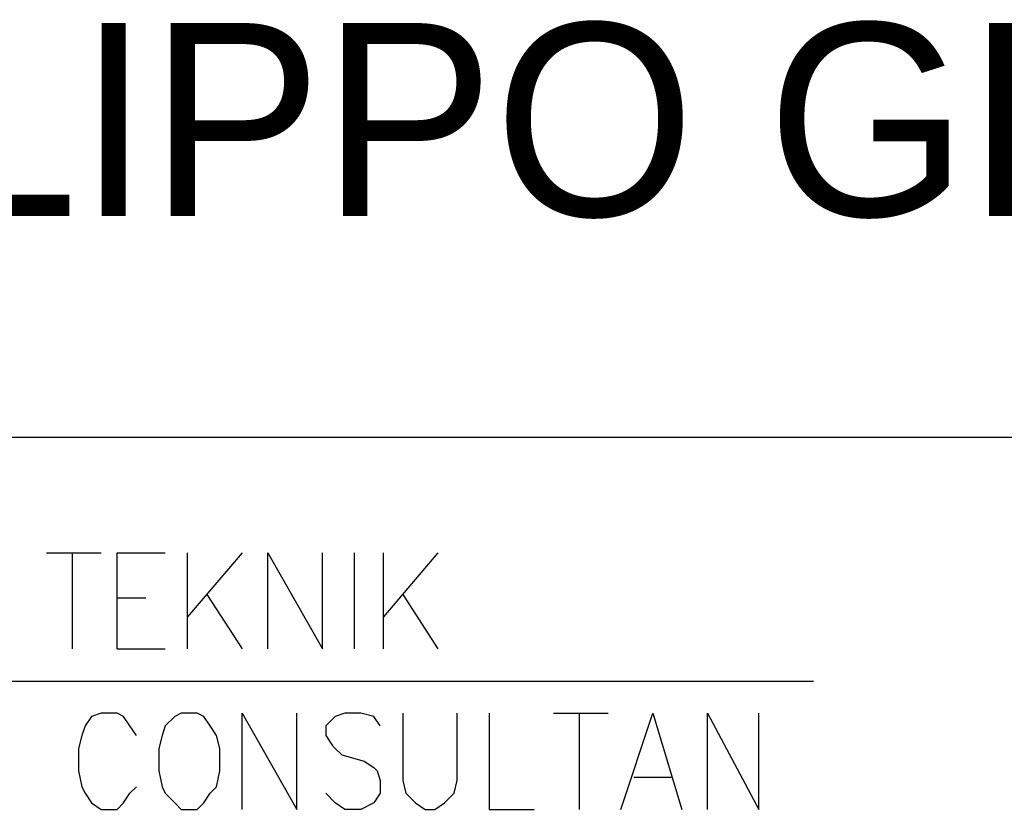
# Model space of a CAD drawing. Header units: millimetres. Extents: x 0 to 420, y 0 to 297.
# Tile 80 of 88: x 377 to 390, y 83 to 93. Entities that reach past the tile are written whole.
import ezdxf

# ---------------------------------------------------------------- set-up
doc = ezdxf.new("R2010")
doc.units = ezdxf.units.MM
doc.layers.add('LINE_000000', color=7, linetype='Continuous')
doc.layers.add('TEXT', color=7, linetype='Continuous')

msp = doc.modelspace()

# ---------------------------------------------------------------- linework, layer by layer
at = {"layer": 'LINE_000000', "lineweight": 25}
for p, q in [((410.168, 87.757), (365.167, 87.757)), ((376.894, 86.233), (377.613, 86.233)), ((377.232, 86.233), (377.232, 84.963)), ((378.756, 84.963), (378.756, 86.233)), ((379.476, 86.233), (378.756, 85.386)), ((380.958, 84.963), (380.958, 86.233)), ((381.339, 84.963), (381.339, 86.233)), ((382.058, 86.233), (381.339, 85.386)), ((377.825, 85.64), (378.206, 85.64)), ((379.01, 85.683), (379.476, 84.963)), ((381.593, 85.683), (382.058, 84.963)), ((377.825, 84.963), (378.46, 84.963)), ((366.522, 84.54), (387.011, 84.54)), ((383.582, 84.116), (384.302, 84.116)), ((383.921, 84.116), (383.921, 82.846)), ((384.641, 83.27), (385.149, 83.27))]:
    msp.add_line(p, q, dxfattribs=at)
for points in [[(377.825, 84.963), (377.825, 86.233), (378.46, 86.233)], [(379.815, 84.963), (379.815, 86.233), (380.534, 84.963), (380.534, 86.233)], [(378.079, 83.82), (377.994, 83.947), (377.91, 84.074), (377.825, 84.116), (377.613, 84.116), (377.486, 84.074), (377.402, 83.947), (377.359, 83.82), (377.317, 83.651), (377.317, 83.354), (377.359, 83.143), (377.402, 83.058), (377.486, 82.931), (377.613, 82.846), (377.825, 82.846), (377.91, 82.931), (377.994, 83.058), (378.079, 83.143)], [(379.476, 82.846), (379.476, 84.116), (380.196, 82.846), (380.196, 84.116)], [(381.296, 83.947), (381.212, 84.074), (381.042, 84.116), (380.831, 84.116), (380.704, 84.074), (380.577, 83.947), (380.577, 83.82), (380.661, 83.693), (380.704, 83.651), (380.788, 83.566), (381.085, 83.481), (381.212, 83.397), (381.254, 83.354), (381.296, 83.227), (381.296, 83.058), (381.212, 82.931), (381.042, 82.846), (380.831, 82.846), (380.704, 82.931), (380.577, 83.058)], [(381.593, 84.116), (381.593, 83.227), (381.635, 83.058), (381.762, 82.931), (381.889, 82.846), (382.016, 82.846), (382.143, 82.931), (382.27, 83.058), (382.312, 83.227), (382.312, 84.116)], [(382.736, 84.116), (382.736, 82.846), (383.328, 82.846)], [(384.471, 82.846), (384.895, 84.116), (385.276, 82.846)], [(385.614, 82.846), (385.614, 84.116), (386.292, 82.846), (386.292, 84.116)]]:
    msp.add_lwpolyline(points, dxfattribs=at)
msp.add_lwpolyline([(378.672, 84.116), (378.587, 84.074), (378.46, 83.947), (378.418, 83.82), (378.375, 83.651), (378.375, 83.354), (378.418, 83.143), (378.46, 83.058), (378.587, 82.931), (378.672, 82.846), (378.883, 82.846), (378.968, 82.931), (379.053, 83.058), (379.137, 83.143), (379.18, 83.354), (379.18, 83.651), (379.137, 83.82), (379.053, 83.947), (378.968, 84.074), (378.883, 84.116), (378.672, 84.116)], close=True, dxfattribs=at)

# ---------------------------------------------------------------- texts
at = {"layer": 'TEXT'}
msp.add_text('LIPPO GROUP', height=2.54848, dxfattribs=at).set_placement((375.412, 90.678))

doc.saveas('drawing.dxf')
